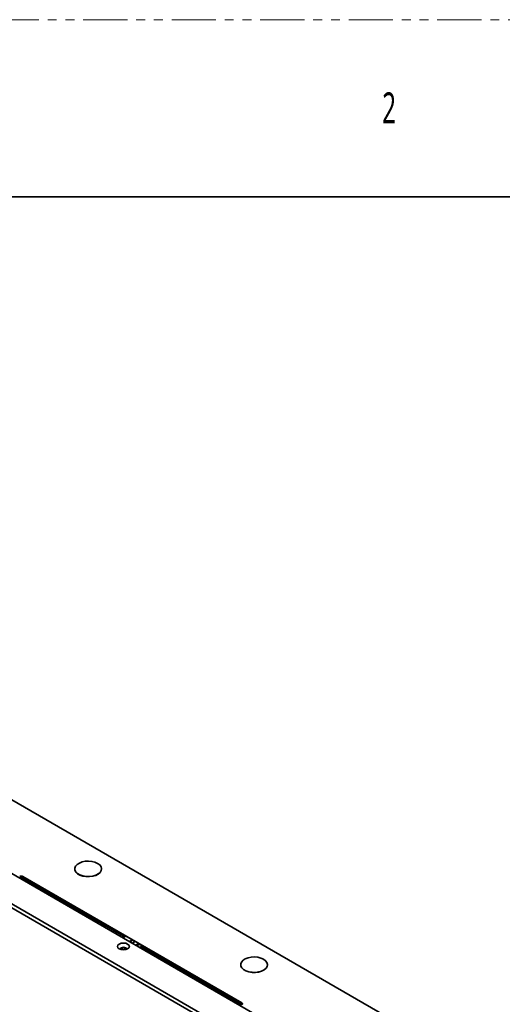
# Model space of a CAD drawing. Header units: millimetres. Extents: x 2 to 1120, y -2 to 861.
# Tile 198 of 226: x 857 to 926, y 720 to 861. Entities that reach past the tile are written whole.
import ezdxf

# ---------------------------------------------------------------- set-up
doc = ezdxf.new("R2010")
doc.units = ezdxf.units.MM
doc.linetypes.add('PHANTOM', pattern=[12.7, 6.35, -1.27, 1.27, -1.27, 1.27, -1.27])
doc.styles.add('SLDTEXTSTYLE1', font='meiryo.ttc', dxfattribs={"width": 0.6})

msp = doc.modelspace()

# ---------------------------------------------------------------- linework, layer by layer
at = {"color": 7, "linetype": 'PHANTOM', "lineweight": 18}
msp.add_line((2.3854, 861.358), (1119.9854, 861.358), dxfattribs=at)
at = {"color": 7, "linetype": 'Continuous', "lineweight": 35}
for p, q in [((15.0854, 835.958), (1107.2854, 835.958)), ((1020.8512, 654.1508), (742.6754, 814.7383)), ((726.5109, 808.5852), (1011.0554, 644.3212)), ((1011.1244, 644.8257), (726.9133, 808.8973)), ((734.8075, 808.7105), (1010.7949, 649.3864)), ((864.7852, 739.5793), (864.7852, 739.5575)), ((868.6186, 739.5575), (868.6186, 739.5793)), ((856.8743, 738.4797), (856.8743, 738.4987)), ((857.3209, 738.4858), (888.74, 720.3479)), ((857.3209, 738.4668), (857.3209, 738.4858)), ((888.74, 720.3289), (857.3209, 738.4668)), ((871.7695, 729.9026), (871.9628, 730.0142)), ((871.7695, 729.7393), (872.1042, 729.9325)), ((871.7695, 729.6441), (871.7695, 729.7393)), ((873.0472, 729.3882), (872.63, 729.1473)), ((872.6771, 729.1201), (873.0944, 729.3609)), ((873.4243, 729.1705), (873.0071, 728.9296)), ((873.5256, 728.6303), (873.7258, 728.7458)), ((873.7258, 728.6369), (873.6199, 728.5758)), ((873.6787, 728.6097), (873.7258, 728.6369)), ((873.7258, 728.6369), (873.7258, 728.7458)), ((874.4612, 728.5719), (874.2679, 728.4603)), ((888.5911, 725.8364), (888.5911, 725.8146)), ((892.4245, 725.8146), (892.4245, 725.8364)), ((888.74, 720.3289), (888.74, 720.3479))]:
    msp.add_line(p, q, dxfattribs=at)
at = {"color": 8, "linetype": 'Continuous', "lineweight": 35}
for p, q in [((856.8958, 738.489), (871.7695, 729.9026)), ((874.2679, 728.4603), (888.7645, 720.0916))]:
    msp.add_line(p, q, dxfattribs=at)
at = {"color": 7, "linetype": 'Continuous', "lineweight": 35, "flags": 128}
for points in [[(868.0572, 740.3617), (868.3516, 740.1425), (868.5424, 739.888), (868.6176, 739.614), (868.5724, 739.3379), (868.4096, 739.0769), (868.1396, 738.8475), (867.7792, 738.6641), (867.3511, 738.5382), (866.8823, 738.4777), (866.4021, 738.4864), (865.9407, 738.5638), (865.5271, 738.705), (865.1874, 738.9011), (864.9429, 739.1398), (864.8088, 739.4062), (864.7937, 739.6834), (864.8985, 739.9541), (865.1166, 740.2012), (865.4344, 740.4092), (865.8317, 740.5651), (866.2838, 740.6591), (866.7621, 740.6852), (867.2366, 740.6418), (867.6775, 740.5316), (868.0572, 740.3617)], [(864.7852, 739.5575), (864.8088, 739.3844), (864.9429, 739.1181), (865.1874, 738.8793), (865.5271, 738.6832), (865.9407, 738.542), (866.4021, 738.4646), (866.8823, 738.4559), (867.3511, 738.5164), (867.7792, 738.6423), (868.1396, 738.8258), (868.4096, 739.0552), (868.5724, 739.3161), (868.6186, 739.5575)], [(872.3658, 728.7936), (872.09, 728.9), (871.7648, 728.9374), (871.4395, 728.9), (871.1637, 728.7936), (870.9795, 728.6345), (870.9148, 728.4467), (870.9795, 728.2589), (871.1637, 728.0997), (871.4395, 727.9933), (871.7648, 727.956), (872.09, 727.9933), (872.3658, 728.0997), (872.5501, 728.2589), (872.6148, 728.4467), (872.5501, 728.6345), (872.3658, 728.7936)], [(873.7258, 728.7458), (873.8988, 728.8126), (874.0116, 728.8314)], [(888.5911, 725.8146), (888.6147, 725.6415), (888.7488, 725.3752), (888.9933, 725.1365), (889.3331, 724.9403), (889.7466, 724.7992), (890.208, 724.7218), (890.6882, 724.7131), (891.1571, 724.7736), (891.5851, 724.8995), (891.9455, 725.0829), (892.2156, 725.3123), (892.3783, 725.5732), (892.4245, 725.8146)], [(891.8631, 726.6188), (892.1576, 726.3996), (892.3484, 726.1451), (892.4235, 725.8711), (892.3783, 725.595), (892.2156, 725.3341), (891.9455, 725.1047), (891.5851, 724.9213), (891.1571, 724.7953), (890.6882, 724.7348), (890.208, 724.7435), (889.7466, 724.8209), (889.3331, 724.9621), (888.9933, 725.1582), (888.7488, 725.397), (888.6147, 725.6633), (888.5997, 725.9405), (888.7045, 726.2112), (888.9226, 726.4583), (889.2403, 726.6664), (889.6377, 726.8223), (890.0897, 726.9162), (890.568, 726.9423), (891.0425, 726.8989), (891.4835, 726.7888), (891.8631, 726.6188)], [(888.74, 720.3479), (888.7792, 720.3208), (888.809, 720.2899), (888.8286, 720.2565), (888.8373, 720.2215), (888.8347, 720.1862), (888.821, 720.1518), (888.7966, 720.1194), (888.7624, 720.0901)]]:
    msp.add_lwpolyline(points, dxfattribs=at)
at = {"color": 8, "linetype": 'Continuous', "lineweight": 35, "flags": 128}
for points in [[(871.3481, 728.0944), (871.3798, 728.1849), (871.4701, 728.2629), (871.6053, 728.3151), (871.7648, 728.3334), (871.9242, 728.3151), (872.0594, 728.2629)], [(872.0594, 728.2629), (872.1497, 728.1849), (872.1814, 728.0928), (872.1814, 728.0907)]]:
    msp.add_lwpolyline(points, dxfattribs=at)
at = {"color": 7, "linetype": 'Continuous', "lineweight": 35}
for centre, radius, start, end in [((857.0841, 738.0244), 0.5187, 62.826234, 113.858766), ((857.0841, 738.0053), 0.5187, 62.826234, 113.858766), ((874.1026, 727.7835), 0.9286, 81.833701, 117.165078), ((874.1018, 727.9052), 0.8227, 83.039417, 117.194531), ((888.6698, 720.1743), 0.1698, 9.503352, 65.566999)]:
    msp.add_arc(centre, radius, start, end, dxfattribs=at)
for points, knots in [([(871.6378, 729.7201), (871.6381, 729.7222), (871.6418, 729.7471), (871.6683, 729.7986), (871.7136, 729.8631), (871.7509, 729.8894), (871.7695, 729.9026)], [0, 0, 0, 0, 0.029633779, 0.353089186, 0.676544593, 1, 1, 1, 1]), ([(872.1948, 728.1523), (872.1958, 728.1541), (872.1996, 728.1607), (872.1721, 728.1315), (872.0972, 728.0925), (871.9773, 728.0541), (871.8232, 728.0327), (871.6521, 728.0366), (871.5004, 728.0674), (871.3948, 728.1095), (871.3376, 728.1496), (871.335, 728.1536), (871.3337, 728.1556)], [0, 0, 0, 0, 0.03528566, 0.13394326, 0.23407618, 0.33983546, 0.45635625, 0.580911, 0.70684231, 0.81167845, 0.9087511, 1, 1, 1, 1]), ([(874.2679, 728.4603), (874.2495, 728.4471), (874.2126, 728.4209), (874.1649, 728.3566), (874.1471, 728.3096), (874.1384, 728.2866)], [0, 0, 0, 0, 0.33735784, 0.67471568, 1, 1, 1, 1])]:
    msp.add_open_spline(points, degree=3, knots=knots, dxfattribs=at)

# ---------------------------------------------------------------- texts
at = {"color": 7, "linetype": 'Continuous', "lineweight": 0, "insert": (908.8797, 850.9307), "char_height": 4.445, "attachment_point": 1, "style": 'SLDTEXTSTYLE1'}
msp.add_mtext('2', dxfattribs=at)

doc.saveas('drawing.dxf')
